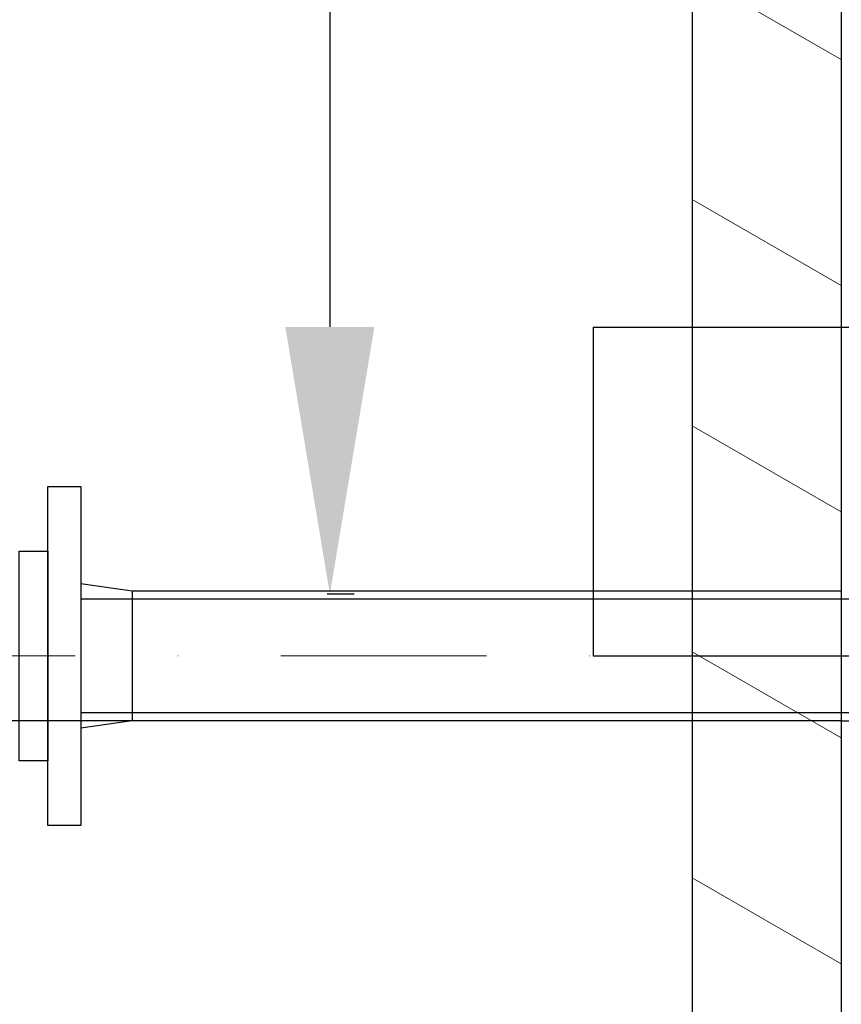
# Model space of a CAD drawing. Header units: millimetres. Extents: x 9412 to 81449, y 6786 to 18619.
# Tile 7 of 41: x 72971 to 73371, y 14200 to 14679. Entities that reach past the tile are written whole.
import ezdxf

# ---------------------------------------------------------------- set-up
doc = ezdxf.new("R2010")
doc.units = ezdxf.units.MM
doc.linetypes.add('DASHDOT', pattern=[1, 0.5, -0.25, 0, -0.25])
for name, color, linetype, lineweight in [('komin', 7, 'Continuous', 25), ('Kreskowanie', 8, 'Continuous', 13), ('Osie', 130, 'DASHDOT', 13), ('Rysunek', 7, 'Continuous', 25), ('S_OPISY_ZB', 3, 'Continuous', 25)]:
    doc.layers.add(name, color=color, linetype=linetype, lineweight=lineweight)
doc.styles.add('ISOCP', font='simplex.shx', dxfattribs={"width": 0.7})
doc.styles.add('styl3', font='arial.ttf', dxfattribs={"height": 180})
doc.dimstyles.new('ISO-100', dxfattribs={"dimtxt": 180, "dimasz": 130, "dimexe": 1.25, "dimexo": 0.625, "dimgap": 35, "dimtad": 1, "dimtoh": 1, "dimdec": 0, "dimtxsty": 'styl3', "dimcen": 5, "dimclrt": 256, "dimadec": 0, "dimazin": 0, "dimtfac": 1, "dimtdec": 0, "dimtmove": 0, "dimatfit": 3, "dimfxl": 1, "dimarcsym": 0})

# ---------------------------------------------------------------- blocks, each defined once
blk = doc.blocks.new('*D16')
at = {"layer": 'Defpoints', "color": 0}
for p in [(73298.41, 15799.82), (73122.11, 14399.81), (73134.51, 14399.81)]:
    blk.add_point(p, dxfattribs=at)
at = {"layer": 'S_OPISY_ZB', "color": 0, "lineweight": -2, "ltscale": 200}
for p, q in [((73297.78, 15799.82), (73120.86, 15799.82)), ((73122.11, 15669.82), (73122.11, 14529.81)), ((73133.89, 14399.81), (73120.86, 14399.81))]:
    blk.add_line(p, q, dxfattribs=at)
at = {"layer": 'S_OPISY_ZB', "color": 0}
for points in [[(73143.77, 15669.82), (73100.44, 15669.82), (73122.11, 15799.82)], [(73100.44, 14529.81), (73143.77, 14529.81), (73122.11, 14399.81)]]:
    blk.add_solid(points, dxfattribs=at)
at = {"layer": 'S_OPISY_ZB', "insert": (73037.11, 15099.81), "char_height": 100, "attachment_point": 5, "rotation": 90, "style": 'ISOCP'}
blk.add_mtext('~1400', dxfattribs=at)

msp = doc.modelspace()

# ---------------------------------------------------------------- hatches: boundary and pattern name
at = {"layer": 'Kreskowanie', "ltscale": 200, "transparency": 33554687}
h = msp.add_hatch(dxfattribs=at)
h.set_pattern_fill('ANSI31', color=256, scale=30, angle=105, style=0)
h.set_pattern_definition([(150, (-129631.85, 9669.91), (-47.625, -82.48892), [])])
h.paths.add_polyline_path([(72369.41, 12092.06, -0.583672), (71798.37, 13737.2), (71798.37, 13900.85, 0.022979), (71725.83, 13828.53, 1.007011), (73381.58, 12334.82, 0.380407), (73381.58, 13816.96, 0.003568), (73370.92, 13828.77, 0.022962), (73298.41, 13901), (73298.41, 13737.41, -0.71153)])
h.paths.add_polyline_path([(71884.67, 13971.76, 0.02506), (71798.37, 13900.41), (71798.37, 13737.2, -0.099875), (72113.46, 13976.31, -0.110806), (71987.19, 14012.47, -0.191389), (71972.44, 14030.23, 0.02366), (71884.85, 13971.51)], is_closed=False)
edge = h.paths.add_edge_path()
edge.add_line((72705.41, 14073.43), (72705.41, 14179.65))
edge.add_arc((72548.71, 13075.89), 1114.83, 81.91992, 98.00771)
edge.add_line((72393.41, 14179.85), (72393.41, 14073.43))
edge.add_ellipse((72549.41, 14475.29), major_axis=(750, 0), ratio=0.547793, start_angle=257.99483, end_angle=261.1581)
edge.add_arc((72548.48, 13075.89), 1000, 83.38833, 96.56646, ccw=False)
edge.add_ellipse((72549.41, 14475.29), major_axis=(750, 0), ratio=0.547793, start_angle=278.75936, end_angle=282.00517)
h.paths.add_polyline_path([(73298.41, 13737.41), (73298.41, 13901, 0.144684), (72729.41, 14175.98), (72729.41, 14059.39, -0.168061)])
h.paths.add_polyline_path([(73370.88, 15929.89), (73298.41, 15929.89), (73298.41, 13901.02, -0.022962), (73370.92, 13828.77), (73370.91, 14338.28), (73370.91, 14401.25)])
h.paths.add_polyline_path([(71798.37, 13900.85), (71798.41, 15929.89), (71780.55, 15929.89), (71726.03, 15929.89), (71725.83, 13828.53, -0.022979)])

# ---------------------------------------------------------------- linework, layer by layer
for p, q in [((73298.41, 14338.28, -1.54), (72898.41, 14338.28, -1.54)), ((73370.91, 14338.28, -1.54), (73025.91, 14338.28, -1.54))]:
    msp.add_line(p, q)
at = {"layer": 'komin'}
for p, q in [((73298.41, 15949.89, -1.44), (73298.41, 13737.41, -9.33)), ((73250.27, 14529.78), (74337.34, 14529.78)), ((73250.27, 14369.78), (74337.34, 14369.78))]:
    msp.add_line(p, q, dxfattribs=at)
for points in [[(73250.27, 14529.78), (73250.27, 14369.78)], [(73665.82, 14397.48), (73000.91, 14397.48)], [(73370.82, 14401.28), (73025.91, 14401.28)], [(73665.82, 14342.08), (73000.91, 14342.08)], [(73370.82, 14338.28), (73025.91, 14338.28)]]:
    msp.add_lwpolyline(points, dxfattribs=at)
at = {"layer": 'Osie', "ltscale": 200}
msp.add_line((73720.82, 14369.78, 7.2), (73370.82, 14369.78, 9.31), dxfattribs=at)
msp.add_lwpolyline([(72898.21, 14369.78), (73370.82, 14369.78)], dxfattribs=at)
at = {"layer": 'Rysunek', "ltscale": 200}
for p, q in [((73370.88, 15929.89, -8.39), (73370.92, 13828.77, -0.24)), ((73370.82, 14338.28), (73665.82, 14338.28))]:
    msp.add_line(p, q, dxfattribs=at)
at = {"layer": 'Rysunek', "ltscale": 200, "elevation": -1.54}
for points in [[(73000.91, 14287.28), (72984.91, 14287.28), (72984.91, 14452.28), (73000.91, 14452.28)], [(72984.91, 14318.78), (72970.91, 14318.78), (72970.91, 14420.78), (72984.91, 14420.78)]]:
    msp.add_lwpolyline(points, close=True, dxfattribs=at)
for points in [[(73025.91, 14401.28), (73000.91, 14404.94)], [(73033.41, 14401.28), (73025.91, 14401.28)], [(73025.91, 14401.28), (73025.91, 14338.28)], [(73025.91, 14338.28), (73000.91, 14334.62)], [(73033.41, 14338.28), (73025.91, 14338.28)]]:
    msp.add_lwpolyline(points, dxfattribs=at)

# ---------------------------------------------------------------- dimensions: what is measured, and where the dimension line sits
at = {"layer": 'S_OPISY_ZB', "ltscale": 200}
dim = msp.add_linear_dim(base=(73122.11, 14399.81, -10.11), p1=(73298.41, 15799.82, -0.8), p2=(73134.51, 14399.81, 3.85), angle=90, text='~<>', dimstyle='ISO-100', override={"dimtxt": 100, "dimtxsty": 'ISOCP'}, dxfattribs=at)
dim.commit()
dim.dimension.update_dxf_attribs({"geometry": '*D16', "text_midpoint": (73037.11, 15099.81, -10.11)})

doc.saveas('drawing.dxf')
